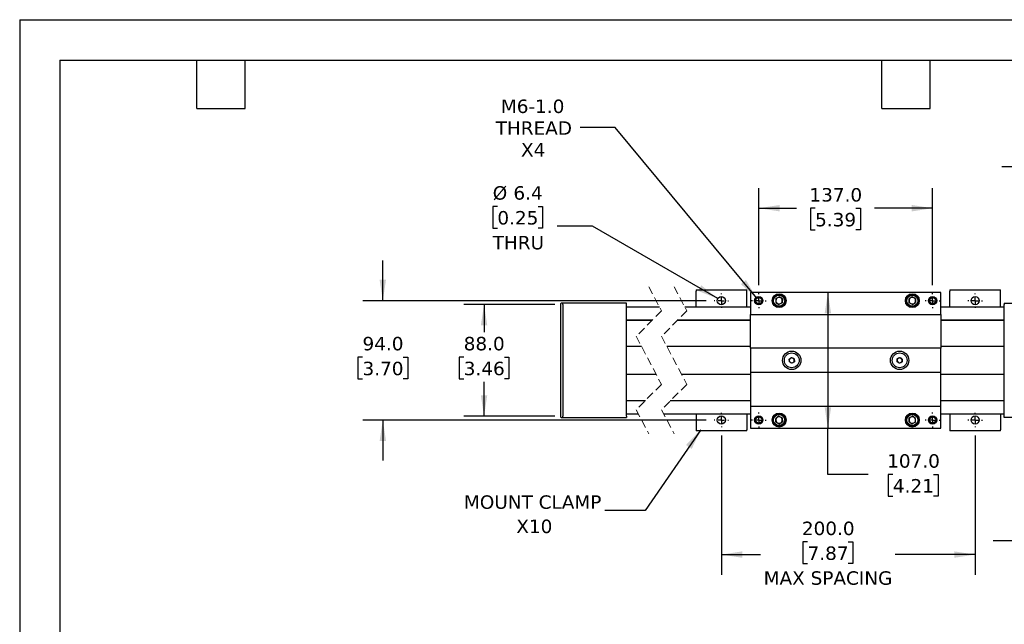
# Model space of a CAD drawing. Header units: millimetres. Extents: x 0 to 1397, y 0 to 1080.
# Tile 4 of 7: x 0 to 776, y 603 to 1080. Entities that reach past the tile are written whole.
import ezdxf

# ---------------------------------------------------------------- set-up
doc = ezdxf.new("R2010")
doc.units = ezdxf.units.MM
doc.header["$LTSCALE"] = 5
for name, pattern in [('SLD-Center', [19.05, 15.24, -1.27, 1.27, -1.27]), ('SLD-Dashed', [1.905, 1.27, -0.635]), ('SLD-Solid', [0])]:
    doc.linetypes.add(name, pattern=pattern)
doc.layers.add('CENTER', color=40, linetype='SLD-Center')
doc.layers.add('DIMENSIONS', color=140, linetype='SLD-Solid', lineweight=25)
doc.layers.add('TEXT', color=140, linetype='SLD-Solid', lineweight=25)
doc.styles.add('SLDTEXTSTYLE0', font='VERDANA.TTF')
doc.styles.get("Standard").update_dxf_attribs({"font": 'VERDANA.TTF'})
doc.dimstyles.new('SLDDIMSTYLE0', dxfattribs={"dimtxt": 10.790039, "dimasz": 16.51, "dimexe": 0, "dimexo": 0.0625, "dimgap": 2.69751, "dimtad": 0, "dimtih": 1, "dimtoh": 1, "dimrnd": 1e-09, "dimzin": 4, "dimdsep": 46, "dimtxsty": 'SLDTEXTSTYLE0', "dimsah": 1, "dimcen": 0.09, "dimadec": 0, "dimazin": 1, "dimtfac": 1, "dimtofl": 0, "dimtmove": 0, "dimatfit": 3, "dimfxl": 0, "dimfrac": 2, "dimtolj": 1, "dimtzin": 12, "dimarcsym": 0})
doc.dimstyles.new('SLDDIMSTYLE2', dxfattribs={"dimtxt": 10.790039, "dimasz": 16.51, "dimexe": 0, "dimexo": 0.0625, "dimgap": 2.69751, "dimtad": 0, "dimtih": 1, "dimtoh": 1, "dimrnd": 1e-09, "dimzin": 4, "dimdsep": 46, "dimtxsty": 'SLDTEXTSTYLE0', "dimsah": 1, "dimcen": 0.09, "dimadec": 0, "dimazin": 1, "dimtfac": 1, "dimtmove": 0, "dimatfit": 0, "dimfxl": 0, "dimfrac": 2, "dimtolj": 1, "dimtzin": 12, "dimarcsym": 0})
doc.dimstyles.new('SLDDIMSTYLE5', dxfattribs={"dimtxt": 10.790039, "dimasz": 16.51, "dimexe": 0, "dimexo": 0.0625, "dimgap": 2.69751, "dimtad": 0, "dimtih": 1, "dimtoh": 1, "dimrnd": 1e-09, "dimzin": 12, "dimdsep": 46, "dimtxsty": 'SLDTEXTSTYLE0', "dimsah": 1, "dimcen": 0.09, "dimadec": 0, "dimazin": 3, "dimtfac": 1, "dimtmove": 0, "dimatfit": 0, "dimfxl": 0, "dimfrac": 2, "dimtolj": 1, "dimtzin": 12, "dimarcsym": 0})
doc.dimstyles.new('SLDDIMSTYLE6', dxfattribs={"dimtxt": 10.790039, "dimasz": 16.51, "dimexe": 0, "dimexo": 0.0625, "dimgap": 2.69751, "dimtad": 0, "dimtih": 1, "dimtoh": 1, "dimrnd": 1e-09, "dimzin": 12, "dimdsep": 46, "dimtxsty": 'SLDTEXTSTYLE0', "dimsah": 1, "dimcen": 0, "dimadec": 0, "dimazin": 3, "dimtfac": 1, "dimtofl": 0, "dimtmove": 0, "dimatfit": 3, "dimfxl": 0, "dimfrac": 2, "dimtolj": 1, "dimtzin": 12, "dimarcsym": 0})
doc.dimstyles.new('SLDDIMSTYLE8', dxfattribs={"dimtxt": 10.790039, "dimasz": 16.51, "dimexe": 0, "dimexo": 0.0625, "dimgap": 2.69751, "dimtad": 0, "dimtih": 1, "dimtoh": 1, "dimrnd": 1e-09, "dimzin": 12, "dimdsep": 46, "dimtxsty": 'SLDTEXTSTYLE0', "dimsah": 1, "dimcen": 0, "dimadec": 0, "dimazin": 3, "dimtfac": 1, "dimtofl": 0, "dimtmove": 0, "dimatfit": 3, "dimfxl": 0, "dimfrac": 2, "dimtolj": 1, "dimtzin": 12, "dimarcsym": 0})
doc.dimstyles.new('SLDDIMSTYLE9', dxfattribs={"dimtxt": 0.18, "dimasz": 16.51, "dimexe": 0, "dimexo": 0.0625, "dimgap": 0, "dimtad": 0, "dimtih": 1, "dimtoh": 1, "dimdec": 0, "dimrnd": 1e-09, "dimzin": 0, "dimdsep": 46, "dimtxsty": 'Standard', "dimsah": 1, "dimcen": 0.09, "dimadec": 0, "dimazin": 0, "dimtfac": 16.51, "dimtdec": 0, "dimtofl": 0, "dimtmove": 0, "dimatfit": 3, "dimfxl": 0, "dimfrac": 2, "dimtolj": 1, "dimtzin": 0, "dimarcsym": 0})

# ---------------------------------------------------------------- blocks, each defined once
blk = doc.blocks.new('_D_15')
at = {"layer": 'DIMENSIONS'}
for p, q in [((553.07, 752.15), (553.07, 642.4)), ((753.07, 752.15), (753.07, 642.4)), ((621, 668.37), (617.37, 668.37)), ((617.37, 668.37), (617.37, 651.22)), ((653.06, 668.37), (656.68, 668.37)), ((656.68, 668.37), (656.68, 651.22)), ((553.07, 658.28), (583.98, 658.28)), ((753.07, 658.28), (690.08, 658.28)), ((617.37, 651.22), (621, 651.22)), ((656.68, 651.22), (653.06, 651.22))]:
    blk.add_line(p, q, dxfattribs=at)
for points in [[(553.07, 658.28), (569.58, 655.74), (569.58, 660.82)], [(753.07, 658.28), (736.56, 660.82), (736.56, 655.74)]]:
    blk.add_solid(points, dxfattribs=at)
at = {"layer": 'DIMENSIONS', "attachment_point": 1, "style": 'SLDTEXTSTYLE0'}
for s, insert, char_height in [('200.0', (616.51, 684.23), 10.583), ('7.87', (621, 664.67), 10.583), ('MAX SPACING', (586.39, 645.1), 10.5833)]:
    blk.add_mtext(s, dxfattribs=dict(at, insert=insert, char_height=char_height))
blk = doc.blocks.new('_D_16')
at = {"layer": 'DIMENSIONS'}
for p, q in [((286.23, 858.24), (286.23, 889.99)), ((540.98, 858.24), (270.35, 858.24)), ((270.2, 813.86), (266.57, 813.86)), ((266.57, 813.86), (266.57, 796.71)), ((302.26, 813.86), (305.88, 813.86)), ((305.88, 813.86), (305.88, 796.71)), ((266.57, 796.71), (270.2, 796.71)), ((305.88, 796.71), (302.26, 796.71)), ((540.98, 764.24), (270.35, 764.24)), ((286.23, 764.24), (286.23, 732.49))]:
    blk.add_line(p, q, dxfattribs=at)
for points in [[(286.23, 858.24), (288.77, 874.75), (283.69, 874.75)], [(286.23, 764.24), (283.69, 747.73), (288.77, 747.73)]]:
    blk.add_solid(points, dxfattribs=at)
at = {"layer": 'DIMENSIONS', "char_height": 10.583, "attachment_point": 1, "style": 'SLDTEXTSTYLE0'}
for s, insert in [('94.0', (270.2, 829.72)), ('3.70', (270.2, 810.15))]:
    blk.add_mtext(s, dxfattribs=dict(at, insert=insert))
blk = doc.blocks.new('_D_17')
at = {"layer": 'DIMENSIONS'}
for p, q in [((421.88, 855.24), (350.13, 855.24)), ((366.01, 855.24), (366.01, 833.43)), ((349.98, 813.86), (346.35, 813.86)), ((346.35, 813.86), (346.35, 796.71)), ((382.04, 813.86), (385.66, 813.86)), ((385.66, 813.86), (385.66, 796.71)), ((346.35, 796.71), (349.98, 796.71)), ((366.01, 767.24), (366.01, 794.3)), ((385.66, 796.71), (382.04, 796.71)), ((421.88, 767.24), (350.13, 767.24))]:
    blk.add_line(p, q, dxfattribs=at)
for points in [[(366.01, 855.24), (363.47, 838.73), (368.55, 838.73)], [(366.01, 767.24), (368.55, 783.75), (363.47, 783.75)]]:
    blk.add_solid(points, dxfattribs=at)
at = {"layer": 'DIMENSIONS', "char_height": 10.583, "attachment_point": 1, "style": 'SLDTEXTSTYLE0'}
for s, insert in [('88.0', (349.98, 829.72)), ('3.46', (349.98, 810.15))]:
    blk.add_mtext(s, dxfattribs=dict(at, insert=insert))
blk = doc.blocks.new('_D_18')
at = {"layer": 'DIMENSIONS'}
for p, q in [((582.57, 870.43), (582.57, 946.93)), ((719.57, 870.43), (719.57, 946.93)), ((582.57, 931.06), (612.32, 931.06)), ((626.94, 931.06), (623.32, 931.06)), ((623.32, 931.06), (623.32, 913.91)), ((659, 931.06), (662.63, 931.06)), ((662.63, 931.06), (662.63, 913.91)), ((719.57, 931.06), (673.63, 931.06)), ((623.32, 913.91), (626.94, 913.91)), ((662.63, 913.91), (659, 913.91))]:
    blk.add_line(p, q, dxfattribs=at)
for points in [[(582.57, 931.06), (599.08, 928.52), (599.08, 933.6)], [(719.57, 931.06), (703.06, 933.6), (703.06, 928.52)]]:
    blk.add_solid(points, dxfattribs=at)
at = {"layer": 'DIMENSIONS', "char_height": 10.583, "attachment_point": 1, "style": 'SLDTEXTSTYLE0'}
for s, insert in [('137.0', (622.45, 946.91)), ('5.39', (626.94, 927.35))]:
    blk.add_mtext(s, dxfattribs=dict(at, insert=insert))
blk = doc.blocks.new('_D_19')
at = {"layer": 'DIMENSIONS'}
for p, q in [((376.51, 932.53), (372.89, 932.53)), ((372.89, 932.53), (372.89, 915.38)), ((408.58, 932.53), (412.2, 932.53)), ((412.2, 932.53), (412.2, 915.38)), ((451.54, 916.86), (423.76, 916.86)), ((550.3, 859.84), (451.54, 916.86)), ((372.89, 915.38), (376.51, 915.38)), ((412.2, 915.38), (408.58, 915.38))]:
    blk.add_line(p, q, dxfattribs=at)
blk.add_solid([(550.3, 859.84), (537.27, 870.3), (534.73, 865.9)], dxfattribs=at)
at = {"layer": 'DIMENSIONS', "char_height": 10.583, "attachment_point": 1, "style": 'SLDTEXTSTYLE0'}
for s, insert in [('%%c', (372.86, 948.39)), ('6.4', (389.15, 948.39)), ('0.25', (376.51, 928.83)), ('THRU', (372.82, 909.26))]:
    blk.add_mtext(s, dxfattribs=dict(at, insert=insert))
blk = doc.blocks.new('_D_21')
at = {"layer": 'DIMENSIONS'}
for p, q in [((805.93, 913.11), (805.93, 979.42)), ((828.07, 853.84), (828.07, 979.42)), ((805.93, 963.54), (774.18, 963.54)), ((828.07, 963.54), (861.46, 963.54)), ((876.08, 963.54), (872.46, 963.54)), ((872.46, 963.54), (872.46, 946.4)), ((908.15, 963.54), (911.77, 963.54)), ((911.77, 963.54), (911.77, 946.4)), ((872.46, 946.4), (876.08, 946.4)), ((911.77, 946.4), (908.15, 946.4)), ((805.93, 850.19), (805.93, 905.49))]:
    blk.add_line(p, q, dxfattribs=at)
for points in [[(805.93, 963.54), (789.42, 966.08), (789.42, 961)], [(828.07, 963.54), (844.58, 961), (844.58, 966.08)]]:
    blk.add_solid(points, dxfattribs=at)
at = {"layer": 'DIMENSIONS', "char_height": 10.583, "attachment_point": 1, "style": 'SLDTEXTSTYLE0'}
for s, insert in [('22.1', (876.08, 979.4)), ('0.87', (876.08, 959.84))]:
    blk.add_mtext(s, dxfattribs=dict(at, insert=insert))
blk = doc.blocks.new('_D_22')
at = {"layer": 'DIMENSIONS'}
for p, q in [((799.07, 748.89), (799.07, 653.21)), ((809.07, 748.89), (809.07, 653.21)), ((799.07, 669.08), (767.32, 669.08)), ((809.07, 669.08), (851.48, 669.08)), ((862.04, 669.08), (858.42, 669.08)), ((858.42, 669.08), (858.42, 651.93)), ((894.1, 669.08), (897.73, 669.08)), ((897.73, 669.08), (897.73, 651.93)), ((858.42, 651.93), (862.04, 651.93)), ((897.73, 651.93), (894.1, 651.93))]:
    blk.add_line(p, q, dxfattribs=at)
for points in [[(799.07, 669.08), (782.56, 671.62), (782.56, 666.54)], [(809.07, 669.08), (825.58, 666.54), (825.58, 671.62)]]:
    blk.add_solid(points, dxfattribs=at)
at = {"layer": 'DIMENSIONS', "char_height": 10.583, "attachment_point": 1, "style": 'SLDTEXTSTYLE0'}
for s, insert in [('%%c', (853.9, 684.94)), ('10.0', (870.19, 684.94)), ('0.39', (862.04, 665.38))]:
    blk.add_mtext(s, dxfattribs=dict(at, insert=insert))
blk = doc.blocks.new('_D_24')
at = {"layer": 'DIMENSIONS'}
for p, q in [((469.45, 994.61), (441.67, 994.61)), ((580.98, 860.17), (469.45, 994.61))]:
    blk.add_line(p, q, dxfattribs=at)
blk.add_solid([(580.98, 860.17), (572.39, 874.5), (568.48, 871.25)], dxfattribs=at)
at = {"layer": 'DIMENSIONS', "char_height": 10.583, "attachment_point": 1, "style": 'SLDTEXTSTYLE0'}
for s, insert in [('M6-1.0', (379.26, 1016.63)), ('THREAD', (375.17, 999.48)), ('X4', (395.13, 982.33))]:
    blk.add_mtext(s, dxfattribs=dict(at, insert=insert))
blk = doc.blocks.new('_D_25')
at = {"layer": 'DIMENSIONS'}
for p, q in [((637.03, 864.74), (637.03, 757.74)), ((637.03, 721.46), (637.03, 757.74)), ((668.78, 721.46), (637.03, 721.46)), ((688.23, 721.46), (684.61, 721.46)), ((684.61, 721.46), (684.61, 704.31)), ((720.29, 721.46), (723.92, 721.46)), ((723.92, 721.46), (723.92, 704.31)), ((684.61, 704.31), (688.23, 704.31)), ((723.92, 704.31), (720.29, 704.31))]:
    blk.add_line(p, q, dxfattribs=at)
for points in [[(637.03, 864.74), (634.49, 848.23), (639.57, 848.23)], [(637.03, 757.74), (639.57, 774.25), (634.49, 774.25)]]:
    blk.add_solid(points, dxfattribs=at)
at = {"layer": 'DIMENSIONS', "char_height": 10.583, "attachment_point": 1, "style": 'SLDTEXTSTYLE0'}
for s, insert in [('107.0', (683.74, 737.31)), ('4.21', (688.23, 717.75))]:
    blk.add_mtext(s, dxfattribs=dict(at, insert=insert))
blk = doc.blocks.new('SW_NOTE_0_6')
at = {"layer": 'TEXT', "color": 0, "attachment_point": 2, "style": 'SLDTEXTSTYLE0'}
for s, insert, char_height in [('MOUNT CLAMP', (-56.83, 11.96), 10.5833), ('X10', (-55.52, -7.15), 10.583)]:
    blk.add_mtext(s, dxfattribs=dict(at, insert=insert, char_height=char_height))
blk = doc.blocks.new('SW_CENTERMARKSYMBOL_9')
at = {"layer": 'CENTER', "color": 0}
for p, q in [((-5.08, 0), (-5.74, 0)), ((0, 0), (-2.54, 0)), ((0, 5.08), (0, 5.74)), ((0, 0), (0, 2.54)), ((0, 0), (0, -2.54)), ((0, 0), (2.54, 0)), ((5.08, 0), (5.74, 0)), ((0, -5.08), (0, -5.74))]:
    blk.add_line(p, q, dxfattribs=at)
blk = doc.blocks.new('SW_CENTERMARKSYMBOL_10')
at = {"layer": 'CENTER', "color": 0}
for p, q in [((-5.08, 0), (-5.74, 0)), ((0, 0), (-2.54, 0)), ((0, 5.08), (0, 5.74)), ((0, 0), (0, 2.54)), ((0, 0), (0, -2.54)), ((0, 0), (2.54, 0)), ((5.08, 0), (5.74, 0)), ((0, -5.08), (0, -5.74))]:
    blk.add_line(p, q, dxfattribs=at)
blk = doc.blocks.new('SW_CENTERMARKSYMBOL_11')
at = {"layer": 'CENTER', "color": 0}
for p, q in [((-5.08, 0), (-5.74, 0)), ((0, 0), (-2.54, 0)), ((0, 5.08), (0, 5.74)), ((0, 0), (0, 2.54)), ((0, 0), (0, -2.54)), ((0, 0), (2.54, 0)), ((5.08, 0), (5.74, 0)), ((0, -5.08), (0, -5.74))]:
    blk.add_line(p, q, dxfattribs=at)
blk = doc.blocks.new('SW_CENTERMARKSYMBOL_12')
at = {"layer": 'CENTER', "color": 0}
for p, q in [((-5.08, 0), (-5.74, 0)), ((0, 0), (-2.54, 0)), ((0, 5.08), (0, 5.74)), ((0, 0), (0, 2.54)), ((0, 0), (0, -2.54)), ((0, 0), (2.54, 0)), ((5.08, 0), (5.74, 0)), ((0, -5.08), (0, -5.74))]:
    blk.add_line(p, q, dxfattribs=at)
blk = doc.blocks.new('SW_CENTERMARKSYMBOL_13')
at = {"layer": 'CENTER', "color": 0}
for p, q in [((-5.08, 0), (-5.84, 0)), ((0, 0), (-2.54, 0)), ((0, 5.08), (0, 5.84)), ((0, 0), (0, 2.54)), ((0, 0), (0, -2.54)), ((0, 0), (2.54, 0)), ((5.08, 0), (5.84, 0)), ((0, -5.08), (0, -5.84))]:
    blk.add_line(p, q, dxfattribs=at)
blk = doc.blocks.new('SW_CENTERMARKSYMBOL_14')
at = {"layer": 'CENTER', "color": 0}
for p, q in [((-5.08, 0), (-5.84, 0)), ((0, 0), (-2.54, 0)), ((0, 5.08), (0, 5.84)), ((0, 0), (0, 2.54)), ((0, 0), (0, -2.54)), ((0, 0), (2.54, 0)), ((5.08, 0), (5.84, 0)), ((0, -5.08), (0, -5.84))]:
    blk.add_line(p, q, dxfattribs=at)
blk = doc.blocks.new('SW_CENTERMARKSYMBOL_15')
at = {"layer": 'CENTER', "color": 0}
for p, q in [((-5.08, 0), (-5.84, 0)), ((0, 0), (-2.54, 0)), ((0, 5.08), (0, 5.84)), ((0, 0), (0, 2.54)), ((0, 0), (0, -2.54)), ((0, 0), (2.54, 0)), ((5.08, 0), (5.84, 0)), ((0, -5.08), (0, -5.84))]:
    blk.add_line(p, q, dxfattribs=at)
blk = doc.blocks.new('SW_CENTERMARKSYMBOL_16')
at = {"layer": 'CENTER', "color": 0}
for p, q in [((-5.08, 0), (-5.84, 0)), ((0, 0), (-2.54, 0)), ((0, 5.08), (0, 5.84)), ((0, 0), (0, 2.54)), ((0, 0), (0, -2.54)), ((0, 0), (2.54, 0)), ((5.08, 0), (5.84, 0)), ((0, -5.08), (0, -5.84))]:
    blk.add_line(p, q, dxfattribs=at)

msp = doc.modelspace()

# ---------------------------------------------------------------- linework, layer by layer
at = {"color": 7, "linetype": 'SLD-Solid'}
for q in [(0.012, 0.013), (1397.012, 1079.513)]:
    msp.add_line((0.012, 1079.513), q, dxfattribs=at)
at = {"color": 7, "linetype": 'SLD-Dashed', "lineweight": 18}
for p, q in [((495.843, 869.12), (505.843, 850.182)), ((515.843, 869.12), (525.843, 850.182)), ((505.843, 850.182), (485.843, 830.182)), ((525.843, 850.182), (505.843, 830.182)), ((485.843, 830.182), (505.843, 792.307)), ((505.843, 830.182), (525.843, 792.307)), ((505.843, 792.307), (485.843, 772.307)), ((525.843, 792.307), (505.843, 772.307)), ((485.843, 772.307), (495.843, 753.37)), ((505.843, 772.307), (515.843, 753.37))]:
    msp.add_line(p, q, dxfattribs=at)
for p, q in [((533.073, 866.845), (573.073, 866.845)), ((533.073, 866.845), (533.073, 865.845)), ((533.073, 853.245), (533.073, 865.845)), ((573.073, 865.845), (573.073, 866.845)), ((573.073, 853.245), (573.073, 865.845)), ((726.073, 864.745), (576.073, 864.745)), ((576.073, 864.745), (576.073, 847.245)), ((726.073, 847.245), (726.073, 864.745)), ((733.073, 866.845), (773.073, 866.845)), ((733.073, 866.845), (733.073, 865.845)), ((733.073, 853.245), (733.073, 865.845)), ((773.073, 865.845), (773.073, 866.845)), ((773.073, 853.245), (773.073, 865.845)), ((426.23, 855.244), (426.23, 767.245)), ((428.23, 856.244), (427.23, 856.244)), ((478.23, 856.245), (428.23, 856.245)), ((428.23, 855.245), (428.23, 856.245)), ((428.23, 855.245), (428.23, 767.245)), ((478.23, 855.245), (478.23, 856.245)), ((478.23, 767.245), (478.23, 855.245)), ((596.116, 859.85), (595.954, 856.919)), ((595.954, 856.919), (598.411, 855.314)), ((596.116, 859.85), (598.735, 861.176)), ((601.03, 856.639), (598.411, 855.314)), ((601.192, 859.57), (598.735, 861.176)), ((601.192, 859.57), (601.03, 856.639)), ((703.411, 861.176), (700.954, 859.57)), ((701.116, 856.639), (700.954, 859.57)), ((703.735, 855.314), (701.116, 856.639)), ((706.03, 859.85), (703.411, 861.176)), ((703.735, 855.314), (706.192, 856.919)), ((706.03, 859.85), (706.192, 856.919)), ((776.073, 856.245), (793.162, 856.245)), ((776.073, 856.245), (776.073, 855.245)), ((776.073, 767.245), (776.073, 855.245)), ((504.226, 853.245), (478.23, 853.245)), ((576.073, 853.245), (524.226, 853.245)), ((576.073, 847.245), (726.073, 847.245)), ((576.073, 820.745), (576.073, 847.245)), ((776.073, 853.245), (726.073, 853.245)), ((726.073, 847.245), (726.073, 820.745)), ((478.23, 843.245), (498.906, 843.245)), ((498.406, 842.745), (478.23, 842.745)), ((576.073, 842.745), (518.406, 842.745)), ((518.906, 843.245), (576.073, 843.245)), ((726.073, 843.245), (776.073, 843.245)), ((776.073, 842.745), (726.073, 842.745)), ((490.035, 822.245), (478.23, 822.245)), ((576.073, 822.245), (510.035, 822.245)), ((726.073, 820.745), (576.073, 820.745)), ((576.073, 820.745), (576.073, 801.745)), ((776.073, 822.245), (726.073, 822.245)), ((726.073, 801.745), (726.073, 820.745)), ((606.512, 812.288), (608.446, 813.551)), ((606.64, 809.982), (606.512, 812.288)), ((608.7, 808.939), (606.64, 809.982)), ((608.446, 813.551), (610.506, 812.508)), ((610.634, 810.202), (608.7, 808.939)), ((610.506, 812.508), (610.634, 810.202)), ((691.512, 810.202), (691.64, 812.508)), ((693.446, 808.939), (691.512, 810.202)), ((691.64, 812.508), (693.7, 813.551)), ((695.506, 809.982), (693.446, 808.939)), ((693.7, 813.551), (695.634, 812.288)), ((695.634, 812.288), (695.506, 809.982)), ((478.23, 800.245), (501.652, 800.245)), ((521.652, 800.245), (576.073, 800.245)), ((726.073, 801.745), (576.073, 801.745)), ((576.073, 801.745), (576.073, 775.245)), ((726.073, 775.245), (726.073, 801.745)), ((726.073, 800.245), (776.073, 800.245)), ((478.23, 779.745), (493.281, 779.745)), ((492.781, 779.245), (478.23, 779.245)), ((576.073, 779.245), (512.781, 779.245)), ((513.281, 779.745), (576.073, 779.745)), ((726.073, 779.745), (776.073, 779.745)), ((776.073, 779.245), (726.073, 779.245)), ((478.23, 769.245), (487.461, 769.245)), ((507.461, 769.245), (576.073, 769.245)), ((533.073, 769.245), (533.073, 756.645)), ((573.073, 769.245), (573.073, 756.645)), ((576.073, 775.245), (726.073, 775.245)), ((576.073, 775.245), (576.073, 757.745)), ((726.073, 757.745), (726.073, 775.245)), ((726.073, 769.245), (776.073, 769.245)), ((733.073, 769.245), (733.073, 756.645)), ((773.073, 769.245), (773.073, 756.645)), ((427.23, 766.245), (428.23, 766.245)), ((428.23, 766.245), (428.23, 767.245)), ((428.23, 766.245), (478.23, 766.245)), ((478.23, 767.245), (478.23, 766.245)), ((598.411, 767.176), (595.954, 765.57)), ((596.116, 762.639), (595.954, 765.57)), ((596.116, 762.639), (598.735, 761.314)), ((598.411, 767.176), (601.03, 765.85)), ((598.735, 761.314), (601.192, 762.919)), ((601.03, 765.85), (601.192, 762.919)), ((700.954, 762.919), (701.116, 765.85)), ((700.954, 762.919), (703.411, 761.314)), ((701.116, 765.85), (703.735, 767.176)), ((706.03, 762.639), (703.411, 761.314)), ((706.192, 765.57), (703.735, 767.176)), ((706.03, 762.639), (706.192, 765.57)), ((776.073, 766.245), (776.073, 767.245)), ((826.073, 766.245), (776.073, 766.245)), ((533.073, 756.645), (533.073, 755.645)), ((573.073, 755.645), (533.073, 755.645)), ((573.073, 755.645), (573.073, 756.645)), ((576.073, 757.745), (726.073, 757.745)), ((733.073, 756.645), (733.073, 755.645)), ((773.073, 755.645), (733.073, 755.645)), ((773.073, 755.645), (773.073, 756.645))]:
    msp.add_line(p, q)
for centre, radius in [((553.073, 858.245), 3.2), ((582.573, 858.245), 3.3), ((598.573, 858.245), 5.5), ((598.573, 858.245), 5), ((598.573, 858.245), 4.4), ((703.573, 858.245), 5.5), ((703.573, 858.245), 5), ((703.573, 858.245), 4.4), ((719.573, 858.245), 3.3), ((753.073, 858.245), 3.2), ((582.573, 858.245), 3), ((582.573, 858.245), 2.5), ((719.573, 858.245), 3), ((719.573, 858.245), 2.5), ((608.573, 811.245), 7.25), ((608.573, 811.245), 5.85), ((693.573, 811.245), 7.25), ((693.573, 811.245), 5.85), ((598.573, 764.245), 5.5), ((598.573, 764.245), 5), ((598.573, 764.245), 4.4), ((703.573, 764.245), 5.5), ((703.573, 764.245), 5), ((703.573, 764.245), 4.4), ((553.073, 764.245), 3.2), ((582.573, 764.245), 3.3), ((582.573, 764.245), 3), ((582.573, 764.245), 2.5), ((719.573, 764.245), 3.3), ((719.573, 764.245), 3), ((719.573, 764.245), 2.5), ((753.073, 764.245), 3.2)]:
    msp.add_circle(centre, radius)
for centre, radius, start, end in [((427.23, 855.244), 1, 89.999449, 179.999483), ((598.573, 858.245), 2.542, 176.842335, 236.842473), ((598.573, 858.245), 2.542, 116.842273, 176.842389), ((598.573, 858.245), 2.542, 236.842277, 296.842581), ((598.573, 858.245), 2.542, 56.842351, 116.842338), ((598.573, 858.245), 2.542, 296.842451, 356.842351), ((598.573, 858.245), 2.542, 356.842311, 56.842424), ((703.573, 858.245), 2.542, 123.157856, 183.15741), ((703.573, 858.245), 2.542, 183.157048, 243.15843), ((703.573, 858.245), 2.542, 63.15769, 123.157611), ((703.573, 858.245), 2.542, 243.157333, 303.157837), ((703.573, 858.245), 2.542, 3.1572, 63.157716), ((703.573, 858.245), 2.542, 303.156884, 3.158458), ((608.573, 811.245), 2, 123.157853, 183.157467), ((608.573, 811.245), 2, 183.157611, 243.157558), ((608.573, 811.245), 2, 63.157609, 123.157627), ((608.573, 811.245), 2, 243.157622, 303.157615), ((608.573, 811.245), 2, 3.157891, 63.157458), ((608.573, 811.245), 2, 303.157605, 3.157526), ((693.573, 811.245), 2, 176.842357, 236.842893), ((693.573, 811.245), 2, 116.841982, 176.84249), ((693.573, 811.245), 2, 236.842149, 296.842568), ((693.573, 811.245), 2, 56.842417, 116.842347), ((693.573, 811.245), 2, 296.841988, 356.842485), ((693.573, 811.245), 2, 356.842592, 56.841899), ((427.23, 767.245), 1, 180.000152, 270.000915), ((598.573, 764.245), 2.542, 123.157527, 183.157665), ((598.573, 764.245), 2.542, 183.157611, 243.157727), ((598.573, 764.245), 2.542, 63.157732, 123.157411), ((598.573, 764.245), 2.542, 243.157419, 303.157723), ((598.573, 764.245), 2.542, 3.157649, 63.157549), ((598.573, 764.245), 2.542, 303.157722, 3.157619), ((703.573, 764.245), 2.542, 176.842661, 236.841998), ((703.573, 764.245), 2.542, 116.84157, 176.842952), ((703.573, 764.245), 2.542, 236.842314, 296.842552), ((703.573, 764.245), 2.542, 56.842476, 116.842354), ((703.573, 764.245), 2.542, 296.842284, 356.8428), ((703.573, 764.245), 2.542, 356.841542, 56.843116)]:
    msp.add_arc(centre, radius, start, end)
at = {"layer": 'TEXT'}
for p, q in [((31.75, 1047.75), (1365.25, 1047.75)), ((31.75, 1047.75), (31.75, 31.75)), ((139.7, 1009.65), (139.7, 1047.75)), ((177.8, 1009.65), (177.8, 1047.75)), ((679.45, 1009.65), (679.45, 1047.75)), ((717.55, 1009.65), (717.55, 1047.75)), ((139.7, 1009.65), (177.8, 1009.65)), ((679.45, 1009.65), (717.55, 1009.65))]:
    msp.add_line(p, q, dxfattribs=at)

# ---------------------------------------------------------------- block references
at = {"layer": 'CENTER'}
for name, p in [('SW_CENTERMARKSYMBOL_9', (553.073, 858.245)), ('SW_CENTERMARKSYMBOL_15', (582.573, 858.245)), ('SW_CENTERMARKSYMBOL_13', (719.573, 858.245)), ('SW_CENTERMARKSYMBOL_10', (753.073, 858.245)), ('SW_CENTERMARKSYMBOL_12', (553.073, 764.245)), ('SW_CENTERMARKSYMBOL_16', (582.573, 764.245)), ('SW_CENTERMARKSYMBOL_14', (719.573, 764.245)), ('SW_CENTERMARKSYMBOL_11', (753.073, 764.245))]:
    msp.add_blockref(name, p, dxfattribs=at)
at = {"layer": 'TEXT'}
msp.add_blockref('SW_NOTE_0_6', (461.155, 692.96), dxfattribs=at)

# ---------------------------------------------------------------- dimensions: what is measured, and where the dimension line sits
at = {"layer": 'DIMENSIONS'}
dim = msp.add_diameter_dim_2p(p1=(584.169, 856.321), p2=(580.977, 860.169), text='M6-1.0\\PTHREAD\\PX4', dimstyle='SLDDIMSTYLE6', override={"dimpost": '<>'}, dxfattribs=at)
dim.commit()
dim.dimension.update_dxf_attribs({"geometry": '_D_24', "text_midpoint": (404.448, 994.609), "dimtype": 163})
for base, p1, p2, dimstyle, picture, middle in [((805.935, 963.545), (828.073, 847.495), (805.935, 843.845), 'SLDDIMSTYLE5', '_D_21', (892.116, 963.545)), ((719.573, 931.056), (582.573, 864.085), (719.573, 864.085), 'SLDDIMSTYLE0', '_D_18', (642.973, 931.056))]:
    dim = msp.add_linear_dim(base=base, p1=p1, p2=p2, dimstyle=dimstyle, dxfattribs=at)
    dim.commit()
    dim.dimension.update_dxf_attribs({"geometry": picture, "text_midpoint": middle, "dimtype": 160})
dim = msp.add_diameter_dim_2p(p1=(555.844, 856.645), p2=(550.302, 859.845), text='<>\\PTHRU', dimstyle='SLDDIMSTYLE8', dxfattribs=at)
dim.commit()
dim.dimension.update_dxf_attribs({"geometry": '_D_19', "text_midpoint": (392.546, 923.958), "dimtype": 163})
for base, p1, p2, dimstyle, picture, middle in [((286.23, 764.245), (547.333, 858.245), (547.333, 764.245), 'SLDDIMSTYLE2', '_D_16', (286.23, 813.862)), ((637.027, 757.745), (576.073, 864.745), (576.073, 757.745), 'SLDDIMSTYLE0', '_D_25', (637.027, 721.457)), ((366.009, 767.245), (428.23, 855.245), (428.23, 767.245), 'SLDDIMSTYLE0', '_D_17', (366.009, 813.862))]:
    dim = msp.add_linear_dim(base=base, p1=p1, p2=p2, angle=90, dimstyle=dimstyle, dxfattribs=at)
    dim.commit()
    dim.dimension.update_dxf_attribs({"geometry": picture, "text_midpoint": middle, "dimtype": 160})
for base, p1, p2, text, dimstyle, picture, middle in [((553.073, 658.279), (753.073, 758.505), (553.073, 758.505), '<>\\PMAX SPACING', 'SLDDIMSTYLE0', '_D_15', (637.027, 658.279)), ((799.073, 669.083), (809.073, 755.245), (799.073, 755.245), '%%c<>', 'SLDDIMSTYLE2', '_D_22', (878.073, 669.083))]:
    dim = msp.add_linear_dim(base=base, p1=p1, p2=p2, text=text, dimstyle=dimstyle, dxfattribs=at)
    dim.commit()
    dim.dimension.update_dxf_attribs({"geometry": picture, "text_midpoint": middle, "dimtype": 160})

# ---------------------------------------------------------------- leaders
at = {"layer": 'TEXT'}
msp.add_leader([(536.831, 756.645), (492.905, 692.96), (461.155, 692.96)], dimstyle='SLDDIMSTYLE9', dxfattribs=at)

doc.saveas('drawing.dxf')
